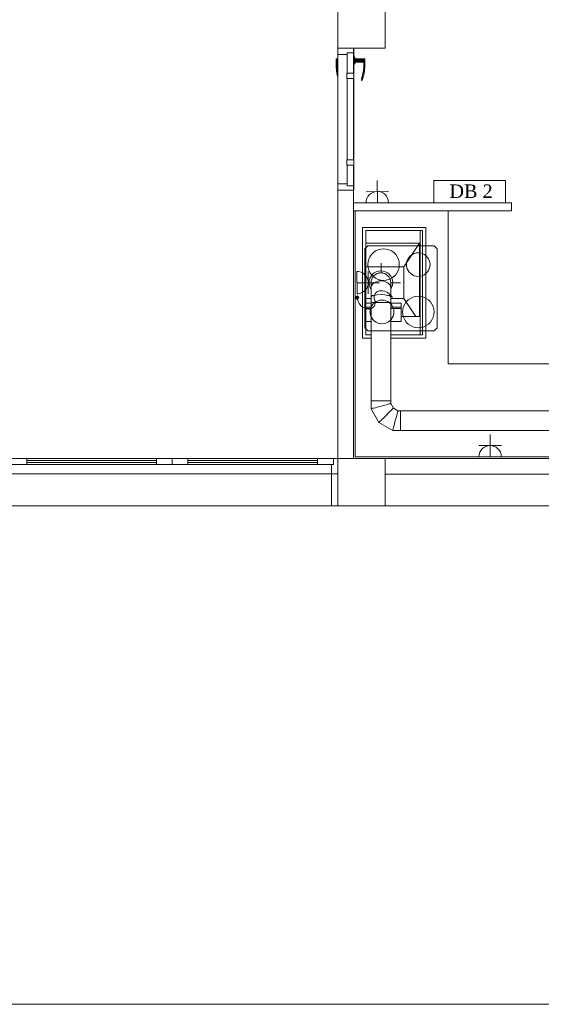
# Model space of a CAD drawing. Header units: millimetres. Extents: x 352 to 350573, y -22 to 37733.
# Tile 27 of 214: x 17820 to 24429, y 332 to 12813. Entities that reach past the tile are written whole.
import ezdxf

# ---------------------------------------------------------------- set-up
doc = ezdxf.new("R2010")
doc.units = ezdxf.units.MM
for name, color, linetype, true_color in [('PDF _PD-Lighting', 7, 'Continuous', 0xb80000), ('PDF$_83$-$Floor$Plan$-$В_Этаж$00_Сводный$M-HVAC-DUCT-ANNO', 70, 'Continuous', 0x7fff00), ('PDF$_83$-$Floor$Plan$-$В_Этаж$00_Сводный-83$new-ifc-RVT-1-В_Этаж$00_Сводный$A-COLS', 7, 'Continuous', 0xbababa), ('PDF$_83$-$Floor$Plan$-$В_Этаж$00_Сводный-83$new-ifc-RVT-1-В_Этаж$00_Сводный$A-DOOR', 7, 'Continuous', 0xdcdcdc), ('PDF$_83$-$Floor$Plan$-$В_Этаж$00_Сводный-83$new-ifc-RVT-1-В_Этаж$00_Сводный$A-GENM', 7, 'Continuous', 0xdd6e6e), ('PDF$_83$-$Floor$Plan$-$В_Этаж$00_Сводный-83$new-ifc-RVT-1-В_Этаж$00_Сводный$A-WALL', 7, 'Continuous', 0xbababa), ('PDF$_83$-$Floor$Plan$-$В_Этаж$00_Сводный-83$new-ifc-RVT-1-В_Этаж$00_Сводный$I-FURN', 7, 'Continuous', 0xdcdcdc)]:
    doc.layers.add(name, color=color, linetype=linetype, true_color=true_color)
for name, color, linetype in [('PDF _PD-Socket', 1, 'Continuous'), ('PDF _PDF_Geometry', 7, 'Continuous'), ('PDF _Текст', 7, 'Continuous'), ('PDF$_83$-$Floor$Plan$-$В_Этаж$00_Сводный$M-EQPM', 2, 'Continuous'), ('PDF$_83$-$Floor$Plan$-$В_Этаж$00_Сводный$M-HVAC-DUCT', 5, 'Continuous'), ('PDF$_83$-$Floor$Plan$-$В_Этаж$00_Сводный$M-HVAC-DUCT-CNTR', 5, 'Continuous')]:
    doc.layers.add(name, color=color, linetype=linetype)
doc.styles.add('PDF Sylfaen', font='sylfaen.ttf')

msp = doc.modelspace()

# ---------------------------------------------------------------- linework, layer by layer
at = {"layer": 'PDF _PD-Lighting', "color": 7, "lineweight": 0}
msp.add_lwpolyline([(23977, 10491), (23977, 10775), (23068, 10775), (23068, 10491)], close=True, dxfattribs=at)
at = {"layer": 'PDF _PD-Socket', "lineweight": 0}
for points in [[(22352, 10493), (22350, 10775)], [(22209, 10632), (22493, 10634)], [(22211, 10491), (22495, 10493)], [(22236, 9337), (22236, 9622)], [(22095, 9478), (22378, 9478)], [(23782, 7272), (23782, 7557)], [(23639, 7414), (23923, 7414)], [(23639, 7272), (23923, 7272)]]:
    msp.add_lwpolyline(points, dxfattribs=at)
for points in [[(22095, 9337), (22093, 9622, -1), (22094, 9338)], [(22139, 9192, 0.175962), (22238, 9145, 0.571061), (22318, 9258, -0.540629), (22396, 9377)]]:
    msp.add_lwpolyline(points, format="xyb", dxfattribs=at)
for radius in [20.9, 10.9]:
    msp.add_circle((22094, 9291), radius, dxfattribs=at)
for centre, radius, start, end in [((22350, 10494), 142, 0.4663, 180.4663), ((22398, 9211), 166, 59.7105, 90.1371), ((22253, 9307), 160, 185.048, 224.8899), ((22394, 9207), 170, 29.7068, 59.7105), ((23780, 7274), 142, 0, 180)]:
    msp.add_arc(centre, radius, start, end, dxfattribs=at)
at = {"layer": 'PDF _PDF_Geometry', "lineweight": 0}
msp.add_lwpolyline([(1348, 332), (39150, 332), (39150, 27570), (1348, 27570), (1348, 332), (551, 332), (551, 5979), (1348, 5979), (352, 5979), (352, 10296), (1348, 10296)], dxfattribs=at)
at = {"layer": 'PDF$_83$-$Floor$Plan$-$В_Этаж$00_Сводный$M-EQPM', "color": 5, "lineweight": 0}
for points in [[(22272, 8776), (22163, 8776), (22163, 10181), (22967, 10181), (22967, 8776), (22521, 8776)], [(22272, 8820), (22205, 8820), (22205, 10139), (22925, 10139), (22925, 8820), (22521, 8820)], [(22895, 10139), (22895, 8820)], [(22205, 9980), (22885, 9980), (22885, 9049), (22652, 9049)], [(22885, 9980), (22686, 9679)], [(22521, 9279), (22686, 9279), (22686, 9679), (22205, 9679)], [(22205, 9279), (22272, 9279)], [(22686, 9279), (22839, 9049)], [(22272, 9220), (22205, 9220)], [(22272, 9170), (22205, 9170)], [(22272, 9152), (22205, 9152)], [(22521, 8989), (22652, 8989), (22652, 9220), (22521, 9220)], [(22652, 9170), (22521, 9170)], [(22652, 9152), (22521, 9152)], [(22272, 8989), (22205, 8989)]]:
    msp.add_lwpolyline(points, dxfattribs=at)
msp.add_lwpolyline([(22522, 9398, 0.144639), (22546, 9480, 1), (22246, 9480, 0.144639), (22270, 9398)], format="xyb", dxfattribs=at)
at = {"layer": 'PDF$_83$-$Floor$Plan$-$В_Этаж$00_Сводный$M-HVAC-DUCT', "lineweight": 0}
for points in [[(22272, 9230), (22398, 9230), (22521, 9230), (22521, 9295), (22521, 9413), (22521, 9478), (22519, 9504), (22513, 9526), (22501, 9548), (22485, 9568), (22465, 9582), (22445, 9594), (22421, 9602), (22398, 9604), (22372, 9602), (22348, 9594), (22328, 9582), (22308, 9568), (22292, 9548), (22280, 9526), (22274, 9504), (22272, 9478), (22272, 9413), (22272, 9295)], [(22272, 7981), (22272, 9230), (22521, 9230), (22521, 7981), (22398, 7981), (22272, 7981), (22272, 7881), (22372, 7706), (22547, 7607), (22646, 7607), (22646, 7732), (22646, 7857), (22612, 7857), (22555, 7889), (22521, 7949), (22521, 7981)]]:
    msp.add_lwpolyline(points, close=True, dxfattribs=at)
for points in [[(22272, 9413), (22274, 9431), (22280, 9447), (22292, 9462), (22308, 9476), (22328, 9488), (22348, 9496), (22372, 9502), (22398, 9504), (22421, 9502), (22445, 9496), (22465, 9488), (22485, 9476), (22501, 9462), (22513, 9447), (22519, 9431), (22521, 9413)], [(22272, 9295), (22274, 9303), (22280, 9309), (22292, 9315), (22308, 9319), (22328, 9323), (22348, 9327), (22398, 9329), (22445, 9327), (22465, 9323), (22485, 9319), (22501, 9315), (22513, 9309), (22519, 9303), (22521, 9295)], [(22521, 7949), (22519, 7947), (22513, 7945), (22501, 7943), (22485, 7939), (22465, 7933), (22445, 7927), (22398, 7915), (22348, 7901), (22328, 7895), (22308, 7891), (22292, 7887), (22280, 7883), (22274, 7881), (22272, 7881)], [(22555, 7889), (22553, 7887), (22549, 7883), (22539, 7875), (22529, 7863), (22515, 7849), (22499, 7833), (22463, 7798), (22429, 7764), (22414, 7748), (22400, 7734), (22388, 7722), (22380, 7714), (22374, 7708), (22372, 7706)], [(22612, 7857), (22612, 7853), (22610, 7847), (22606, 7835), (22602, 7819), (22599, 7802), (22593, 7780), (22579, 7732), (22567, 7684), (22561, 7662), (22557, 7642), (22553, 7626), (22549, 7617), (22547, 7609), (22547, 7607)], [(28152, 7607), (29316, 7607), (29316, 7857), (22646, 7857), (22646, 7607), (27842, 7607)]]:
    msp.add_lwpolyline(points, dxfattribs=at)
at = {"layer": 'PDF$_83$-$Floor$Plan$-$В_Этаж$00_Сводный$M-HVAC-DUCT-ANNO', "color": 5, "lineweight": 0}
for start, end in [(156.6429, 162.0211), (137.9772, 143.3551), (96.6467, 102.0246), (77.9754, 83.3533), (36.6449, 42.0228), (17.9789, 23.3571)]:
    msp.add_arc((22396, 9480), 124, start, end, dxfattribs=at)
at = {"layer": 'PDF$_83$-$Floor$Plan$-$В_Этаж$00_Сводный$M-HVAC-DUCT-CNTR', "lineweight": 0}
for points in [[(22398, 9604), (22398, 9729)], [(22147, 9478), (22272, 9478)], [(22521, 9478), (22646, 9478)]]:
    msp.add_lwpolyline(points, dxfattribs=at)
at = {"layer": 'PDF$_83$-$Floor$Plan$-$В_Этаж$00_Сводный-83$new-ifc-RVT-1-В_Этаж$00_Сводный$A-COLS', "lineweight": 0}
for points in [[(21851, 12452), (22451, 12452), (22451, 13051), (21851, 13051)], [(21851, 6652), (22451, 6652), (22451, 7252), (21851, 7252)]]:
    msp.add_lwpolyline(points, close=True, dxfattribs=at)
at = {"layer": 'PDF$_83$-$Floor$Plan$-$В_Этаж$00_Сводный-83$new-ifc-RVT-1-В_Этаж$00_Сводный$A-DOOR', "color": 53, "lineweight": 0, "true_color": 0xdddd6e}
for points in [[(21851, 12371), (21970, 12371), (21970, 12394), (22051, 12394), (22051, 12452), (21851, 12452)], [(21970, 12394), (21970, 12136), (22051, 12136), (22051, 12394)], [(21966, 12136), (21966, 12066), (22055, 12066), (22055, 12136)], [(21970, 12066), (21970, 11038), (22051, 11038), (22051, 12066)], [(21966, 10968), (22055, 10968), (22055, 11038), (21966, 11038)], [(21970, 10708), (22051, 10708), (22051, 10968), (21970, 10968)], [(21970, 10708), (21970, 10732), (21851, 10732), (21851, 10652), (22051, 10652), (22051, 10708)], [(17908, 7252), (17707, 7252), (17707, 7173), (17908, 7173)], [(19750, 7173), (19750, 7252), (19551, 7252), (19551, 7173)], [(19750, 7252), (19750, 7173), (19951, 7173), (19951, 7252)], [(21795, 7173), (21795, 7252), (21594, 7252), (21594, 7173)], [(21851, 7252), (21795, 7252), (21795, 7173), (21771, 7173), (21771, 6652), (21851, 6652)]]:
    msp.add_lwpolyline(points, close=True, dxfattribs=at)
at = {"layer": 'PDF$_83$-$Floor$Plan$-$В_Этаж$00_Сводный-83$new-ifc-RVT-1-В_Этаж$00_Сводный$A-DOOR', "lineweight": 0}
for points in [[(21849, 12090), (21843, 12112), (21833, 12166), (21843, 12219), (21843, 12245), (21829, 12245), (21829, 12295), (21829, 12305), (21829, 12313), (21829, 12315), (21843, 12315), (21843, 12313), (21849, 12313)], [(21849, 12315), (21843, 12315), (21843, 12313), (21843, 12305), (21843, 12295), (21843, 12245), (21829, 12245), (21829, 12219), (21833, 12166)], [(21843, 12295), (21843, 12305), (21843, 12313), (21829, 12313)], [(21849, 12305), (21843, 12305), (21829, 12305)], [(21849, 12295), (21843, 12295), (21829, 12295)], [(21843, 12285), (21849, 12285)], [(21843, 12277), (21849, 12277)], [(21849, 12275), (21843, 12275)], [(22053, 12239), (22057, 12239), (22057, 12353), (22053, 12353)], [(22057, 12339), (22065, 12335), (22065, 12331), (22065, 12321)], [(22057, 12333), (22065, 12331)], [(22057, 12321), (22077, 12319), (22077, 12317), (22077, 12307)], [(22057, 12319), (22077, 12317)], [(22193, 12295), (22179, 12295), (22077, 12295), (22077, 12307), (22057, 12309)], [(22179, 12275), (22077, 12275), (22077, 12283), (22077, 12295), (22057, 12295)], [(22057, 12283), (22077, 12283)], [(22057, 12273), (22077, 12275), (22077, 12271), (22057, 12269)], [(22065, 12271), (22065, 12261), (22065, 12255), (22057, 12251)], [(22065, 12261), (22057, 12257)], [(22077, 12315), (22179, 12315), (22179, 12313), (22077, 12313)], [(22077, 12305), (22179, 12305), (22179, 12295)], [(22077, 12285), (22179, 12285)], [(22077, 12277), (22179, 12277)], [(22193, 12305), (22179, 12305), (22179, 12313), (22193, 12313)], [(21843, 12112), (21847, 12168), (21843, 12219)], [(21847, 12168), (21849, 12160)], [(22165, 12060), (22159, 12044), (22145, 12048), (22151, 12064), (22165, 12116), (22175, 12168), (22179, 12219)], [(22179, 12112), (22165, 12060), (22165, 12116)], [(22175, 12168), (22179, 12112), (22189, 12166)], [(22055, 12058), (22053, 12058)], [(22055, 12052), (22053, 12052)], [(22055, 12046), (22053, 12046)], [(22055, 12038), (22053, 12038)], [(22055, 12032), (22053, 12032)], [(22055, 12028), (22053, 12028)], [(22055, 12023), (22053, 12023)], [(22055, 12017), (22053, 12017)], [(22055, 12013), (22053, 12013)], [(22055, 12007), (22053, 12007)], [(22055, 12003), (22053, 12003)], [(22055, 11999), (22053, 11999)], [(22055, 11995), (22053, 11995)], [(22055, 12066), (22055, 12058), (22055, 12052), (22055, 12046), (22055, 12038), (22055, 12032), (22055, 12028), (22055, 12023), (22055, 12017), (22055, 12013), (22055, 12007), (22055, 12003), (22055, 11999), (22055, 11995), (22055, 11551), (22055, 11107), (22055, 11104), (22055, 11100), (22055, 11096), (22055, 11092), (22055, 11086), (22055, 11082), (22055, 11076), (22055, 11070), (22055, 11064), (22055, 11058), (22055, 11052), (22055, 11044), (22055, 11038)], [(22055, 11107), (22053, 11107)], [(22055, 11104), (22053, 11104)], [(22055, 11100), (22053, 11100)], [(22055, 11096), (22053, 11096)], [(22055, 11092), (22053, 11092)], [(22055, 11086), (22053, 11086)], [(22055, 11082), (22053, 11082)], [(22055, 11076), (22053, 11076)], [(22055, 11070), (22053, 11070)], [(22055, 11064), (22053, 11064)], [(22055, 11058), (22053, 11058)], [(22055, 11052), (22053, 11052)], [(22055, 11044), (22053, 11044)], [(17908, 7252), (19551, 7252)], [(19951, 7252), (21594, 7252)], [(19551, 7173), (17908, 7173)], [(21594, 7173), (19951, 7173)]]:
    msp.add_lwpolyline(points, dxfattribs=at)
for points in [[(22193, 12245), (22193, 12295), (22193, 12305), (22193, 12313), (22193, 12315), (22179, 12315), (22179, 12313), (22179, 12305), (22179, 12295), (22179, 12245), (22179, 12219), (22189, 12166), (22193, 12219)], [(22179, 12245), (22193, 12245)], [(17908, 7225), (19551, 7225)], [(19551, 7201), (17908, 7201)], [(19951, 7225), (21594, 7225)], [(21594, 7201), (19951, 7201)]]:
    msp.add_lwpolyline(points, close=True, dxfattribs=at)
at = {"layer": 'PDF$_83$-$Floor$Plan$-$В_Этаж$00_Сводный-83$new-ifc-RVT-1-В_Этаж$00_Сводный$A-GENM', "lineweight": 0}
for points in [[(21849, 12452), (21849, 10652), (22053, 10652), (22053, 12452)], [(21851, 7056), (17651, 7056), (17651, 6650), (21851, 6650)]]:
    msp.add_lwpolyline(points, close=True, dxfattribs=at)
at = {"layer": 'PDF$_83$-$Floor$Plan$-$В_Этаж$00_Сводный-83$new-ifc-RVT-1-В_Этаж$00_Сводный$A-WALL', "lineweight": 0}
for points in [[(22051, 7252), (22051, 10652), (21851, 10652), (21851, 7252)], [(24051, 10491), (22051, 10491), (22051, 10391), (24051, 10391)], [(22451, 6652), (25009, 6652), (25009, 7054), (22451, 7054)]]:
    msp.add_lwpolyline(points, close=True, dxfattribs=at)
at = {"layer": 'PDF$_83$-$Floor$Plan$-$В_Этаж$00_Сводный-83$new-ifc-RVT-1-В_Этаж$00_Сводный$I-FURN', "color": 133, "lineweight": 0, "true_color": 0x6edddd}
msp.add_lwpolyline([(22071, 10391), (22051, 10391), (22051, 7252), (28449, 7252), (28449, 7272), (22071, 7272)], close=True, dxfattribs=at)
at = {"layer": 'PDF$_83$-$Floor$Plan$-$В_Этаж$00_Сводный-83$new-ifc-RVT-1-В_Этаж$00_Сводный$I-FURN', "lineweight": 0}
msp.add_lwpolyline([(23251, 10391), (23251, 8452), (25212, 8452), (27211, 8452), (28449, 8452), (28449, 7272)], dxfattribs=at)
for points in [[(23070, 9948), (23110, 9908), (23110, 8909), (23070, 8870), (22231, 8870), (22191, 8909), (22191, 9908), (22231, 9948)], [(23070, 9948), (22231, 9948), (22191, 9908), (22191, 8909), (22231, 8870), (23070, 8870), (23110, 8909), (23110, 9908)], [(22431, 9908), (22396, 9906), (22362, 9896), (22330, 9882), (22302, 9862), (22276, 9836), (22256, 9809), (22242, 9777), (22234, 9743), (22231, 9709), (22234, 9673), (22242, 9639), (22256, 9610), (22276, 9580), (22302, 9556), (22330, 9536), (22362, 9520), (22396, 9512), (22431, 9508), (22465, 9512), (22499, 9520), (22531, 9536), (22559, 9556), (22585, 9580), (22604, 9610), (22618, 9639), (22626, 9673), (22630, 9709), (22626, 9743), (22618, 9777), (22604, 9809), (22585, 9836), (22559, 9862), (22531, 9882), (22499, 9896), (22465, 9906)], [(22871, 9858), (22845, 9856), (22819, 9850), (22795, 9838), (22774, 9824), (22756, 9805), (22740, 9783), (22730, 9761), (22722, 9735), (22720, 9709), (22722, 9683), (22730, 9657), (22740, 9634), (22756, 9612), (22774, 9594), (22795, 9578), (22819, 9568), (22845, 9562), (22871, 9558), (22897, 9562), (22921, 9568), (22945, 9578), (22967, 9594), (22984, 9612), (23000, 9634), (23010, 9657), (23018, 9683), (23020, 9709), (23018, 9735), (23010, 9761), (23000, 9783), (22984, 9805), (22967, 9824), (22945, 9838), (22921, 9850), (22897, 9856)], [(22410, 9260), (22384, 9256), (22360, 9250), (22336, 9240), (22314, 9224), (22296, 9206), (22280, 9184), (22270, 9160), (22262, 9134), (22260, 9108), (22262, 9083), (22270, 9057), (22280, 9035), (22296, 9013), (22314, 8993), (22336, 8979), (22360, 8967), (22384, 8961), (22410, 8959), (22437, 8961), (22461, 8967), (22485, 8979), (22507, 8993), (22525, 9013), (22541, 9035), (22551, 9057), (22559, 9083), (22561, 9108), (22559, 9134), (22551, 9160), (22541, 9184), (22525, 9206), (22507, 9224), (22485, 9240), (22461, 9250), (22437, 9256)], [(22871, 9309), (22835, 9305), (22801, 9297), (22770, 9281), (22742, 9262), (22718, 9238), (22698, 9208), (22682, 9178), (22674, 9144), (22670, 9108), (22674, 9075), (22682, 9041), (22698, 9009), (22718, 8981), (22742, 8955), (22770, 8935), (22801, 8921), (22835, 8911), (22871, 8909), (22905, 8911), (22939, 8921), (22970, 8935), (22998, 8955), (23024, 8981), (23044, 9009), (23058, 9041), (23068, 9075), (23070, 9108), (23068, 9144), (23058, 9178), (23044, 9208), (23024, 9238), (22998, 9262), (22970, 9281), (22939, 9297), (22905, 9305)]]:
    msp.add_lwpolyline(points, close=True, dxfattribs=at)

# ---------------------------------------------------------------- texts
at = {"layer": 'PDF _Текст', "insert": (23264, 10639), "char_height": 170, "attachment_point": 4, "style": 'PDF Sylfaen'}
msp.add_mtext('DB 2', dxfattribs=at)

doc.saveas('drawing.dxf')
